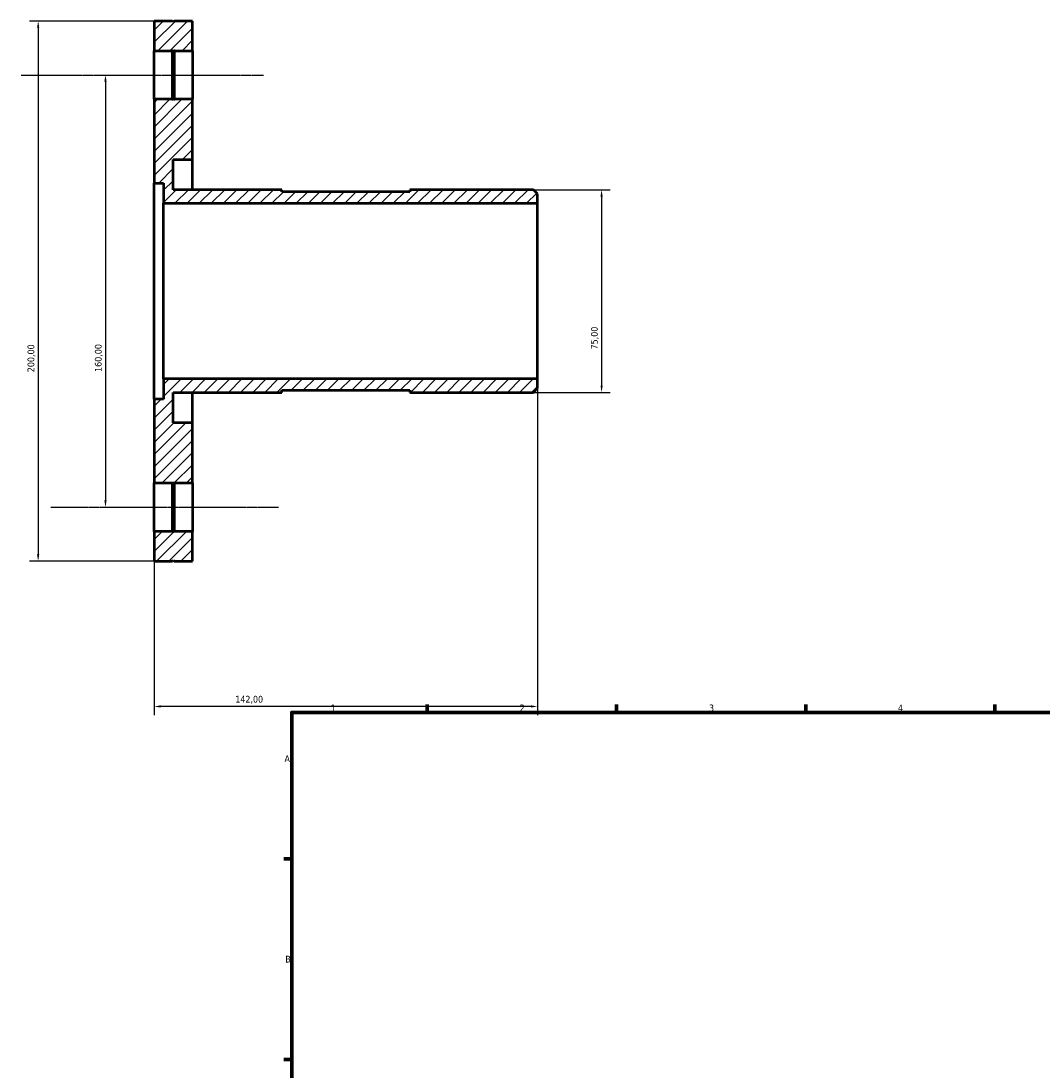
# Model space of a CAD drawing. Header units: millimetres. Extents: x -80 to 902, y -115 to 853.
# Tile 2 of 4: x -80 to 298, y 441 to 830. Entities that reach past the tile are written whole.
import ezdxf

# ---------------------------------------------------------------- set-up
doc = ezdxf.new("R2010")
doc.units = ezdxf.units.MM
doc.linetypes.add('CHAIN', pattern=[0.7087, 0.4724, -0.0591, 0.1181, -0.0591])
for name, color, linetype, lineweight in [('Border (ISO)', 7, 'Continuous', 70), ('Centerline (ISO)', 7, 'Continuous', 25), ('Dimension (ISO)', 7, 'Continuous', 25), ('Hatch (ISO)', 7, 'Continuous', 18), ('Visible (ISO)', 7, 'Continuous', 50)]:
    doc.layers.add(name, color=color, linetype=linetype, lineweight=lineweight)
doc.styles.add('Note Text (ISO)', font='tahoma.ttf')
doc.dimstyles.new('Default (ISO)', dxfattribs={"dimtxt": 2.5, "dimasz": 2.5, "dimexe": 3.175, "dimexo": 0, "dimgap": 0.762, "dimtad": 1, "dimrnd": 1e-08, "dimzin": 0, "dimtxsty": 'Note Text (ISO)', "dimcen": 0.09, "dimdle": 10, "dimclrd": 256, "dimclre": 256, "dimclrt": 256, "dimazin": 0, "dimtfac": 1.40208, "dimtmove": 0, "dimatfit": 3, "dimfxl": 1, "dimtolj": 1, "dimtzin": 0, "dimlwd": -1, "dimlwe": -1, "dimarcsym": 0})

# ---------------------------------------------------------------- blocks, each defined once
blk = doc.blocks.new('Borders Default Border')
at = {"layer": 'Border (ISO)'}
for p, q in [((70.08, 574), (70.08, 576.9)), ((140.17, 574), (140.17, 576.9)), ((210.25, 574), (210.25, 576.9)), ((280.33, 574), (280.33, 576.9)), ((20, 519.75), (17.1, 519.75)), ((20, 445.5), (17.1, 445.5))]:
    blk.add_line(p, q, dxfattribs=at)
at = {"layer": 'Border (ISO)', "flags": 128}
blk.add_lwpolyline([(20, 20), (20, 574), (821, 574), (821, 20), (20, 20)], dxfattribs=at)
at = {"layer": 'Border (ISO)', "color": 232, "true_color": 0xca0064, "char_height": 2.5, "attachment_point": 7, "style": 'Note Text (ISO)'}
for s, insert in [('1', (34.48, 574.4)), ('2', (104.37, 574.4)), ('3', (174.43, 574.35)), ('4', (244.42, 574.4)), ('A', (17.29, 555.62)), ('B', (17.59, 481.38))]:
    blk.add_mtext(s, dxfattribs=dict(at, insert=insert))
blk = doc.blocks.new('*D7')
at = {"layer": 'Defpoints', "color": 0, "transparency": 16777216}
for p in [(109.5, 767.5), (109.5, 692.5), (134.68, 692.5)]:
    blk.add_point(p, dxfattribs=at)
at = {"layer": 'Dimension (ISO)', "transparency": 16777216}
for p, q in [((109.5, 767.5), (137.86, 767.5)), ((134.68, 765), (134.68, 695)), ((109.5, 692.5), (137.86, 692.5))]:
    blk.add_line(p, q, dxfattribs=at)
for points in [[(134.27, 765), (135.1, 765), (134.68, 767.5)], [(134.27, 695), (135.1, 695), (134.68, 692.5)]]:
    blk.add_solid(points, dxfattribs=at)
at = {"layer": 'Dimension (ISO)', "color": 232, "true_color": 0xca0064, "transparency": 16777216, "insert": (130.75, 708.38), "char_height": 2.5, "attachment_point": 1, "rotation": 90, "style": 'Note Text (ISO)'}
blk.add_mtext('\\A1;75,00', dxfattribs=at)
blk = doc.blocks.new('*D8')
at = {"layer": 'Defpoints', "color": 0, "transparency": 16777216}
for p in [(-35.37, 810), (-48.99, 650), (-34.71, 650)]:
    blk.add_point(p, dxfattribs=at)
at = {"layer": 'Dimension (ISO)', "transparency": 16777216}
blk.add_line((-48.99, 807.5), (-48.99, 652.5), dxfattribs=at)
for points in [[(-49.41, 807.5), (-48.57, 807.5), (-48.99, 810)], [(-49.41, 652.5), (-48.57, 652.5), (-48.99, 650)]]:
    blk.add_solid(points, dxfattribs=at)
at = {"layer": 'Dimension (ISO)', "color": 232, "true_color": 0xca0064, "transparency": 16777216, "insert": (-52.92, 700.05), "char_height": 2.5, "attachment_point": 1, "rotation": 90, "style": 'Note Text (ISO)'}
blk.add_mtext('\\A1;160,00', dxfattribs=at)
blk = doc.blocks.new('*D9')
at = {"layer": 'Defpoints', "color": 0, "transparency": 16777216}
for p in [(-23.6, 830), (-73.91, 630), (-23.6, 630)]:
    blk.add_point(p, dxfattribs=at)
at = {"layer": 'Dimension (ISO)', "transparency": 16777216}
for p, q in [((-23.6, 830), (-77.09, 830)), ((-73.91, 827.5), (-73.91, 632.5)), ((-23.6, 630), (-77.09, 630))]:
    blk.add_line(p, q, dxfattribs=at)
for points in [[(-74.33, 827.5), (-73.49, 827.5), (-73.91, 830)], [(-74.33, 632.5), (-73.49, 632.5), (-73.91, 630)]]:
    blk.add_solid(points, dxfattribs=at)
at = {"layer": 'Dimension (ISO)', "color": 232, "true_color": 0xca0064, "transparency": 16777216, "insert": (-77.85, 699.95), "char_height": 2.5, "attachment_point": 1, "rotation": 90, "style": 'Note Text (ISO)'}
blk.add_mtext('\\A1;200,00', dxfattribs=at)
blk = doc.blocks.new('*D10')
at = {"layer": 'Defpoints', "color": 0, "transparency": 16777216}
for p in [(111, 697.5), (-31, 690), (-31, 576.19)]:
    blk.add_point(p, dxfattribs=at)
at = {"layer": 'Dimension (ISO)', "transparency": 16777216}
for p, q in [((111, 697.5), (111, 573.02)), ((-31, 690), (-31, 573.02)), ((108.5, 576.19), (-28.5, 576.19))]:
    blk.add_line(p, q, dxfattribs=at)
for points in [[(-28.5, 576.61), (-28.5, 575.77), (-31, 576.19)], [(108.5, 576.61), (108.5, 575.77), (111, 576.19)]]:
    blk.add_solid(points, dxfattribs=at)
at = {"layer": 'Dimension (ISO)', "color": 232, "true_color": 0xca0064, "transparency": 16777216, "insert": (-0.95, 580.13), "char_height": 2.5, "attachment_point": 1, "style": 'Note Text (ISO)'}
blk.add_mtext('\\A1;142,00', dxfattribs=at)

msp = doc.modelspace()

# ---------------------------------------------------------------- hatches: boundary and pattern name
at = {"layer": 'Hatch (ISO)'}
h = msp.add_hatch(dxfattribs=at)
h.set_pattern_fill('ANSI31', color=256, scale=25.4, style=0)
h.set_pattern_definition([(45, (0, 0), (-2.245064, 2.245064), [])])
h.paths.add_polyline_path([(-23.6, 641), (-23.9, 640.7), (-24.2, 641), (-31, 641), (-31, 630), (-24.2, 630), (-23.9, 630.3), (-23.6, 630), (-16.8, 630), (-16.8, 641)])
h.paths.add_polyline_path([(-23.9, 659.3), (-23.6, 659), (-16.8, 659), (-16.8, 681.25), (-23.9, 681.25), (-23.9, 692.5), (16.333, 692.5), (16.333, 693.25), (63.667, 693.25), (63.667, 692.5), (109.5, 692.5), (111, 694), (111, 697.5), (-27.45, 697.5), (-27.45, 690), (-31, 690), (-31, 659), (-24.2, 659)])
h.paths.add_polyline_path([(-23.9, 819.3), (-23.6, 819), (-16.8, 819), (-16.8, 830), (-23.6, 830), (-23.9, 829.7), (-24.2, 830), (-31, 830), (-31, 819), (-24.2, 819)])
h.paths.add_polyline_path([(-23.6, 801), (-23.9, 800.7), (-24.2, 801), (-31, 801), (-31, 770), (-27.45, 770), (-27.45, 762.5), (111, 762.5), (111, 766), (109.5, 767.5), (63.667, 767.5), (63.667, 766.75), (16.333, 766.75), (16.333, 767.5), (-23.9, 767.5), (-23.9, 778.75), (-16.8, 778.75), (-16.8, 801)])

# ---------------------------------------------------------------- linework, layer by layer
at = {"layer": 'Centerline (ISO)', "linetype": 'CHAIN'}
for p, q in [((-80.262, 810), (9.522, 810)), ((-69.222, 650), (15.042, 650))]:
    msp.add_line(p, q, dxfattribs=at)
at = {"layer": 'Visible (ISO)'}
for p, q in [((-24.2, 830), (-31, 830)), ((-31, 830), (-31, 819)), ((-23.9, 829.7), (-24.2, 830)), ((-23.6, 830), (-23.9, 829.7)), ((-16.8, 830), (-23.6, 830)), ((-16.8, 819), (-16.8, 830)), ((-31, 819), (-24.2, 819)), ((-31, 801), (-31, 819)), ((-24.2, 819), (-23.9, 819.3)), ((-24.2, 801), (-24.2, 819)), ((-23.9, 819.3), (-23.6, 819)), ((-23.9, 819.3), (-23.9, 800.7)), ((-23.6, 819), (-16.8, 819)), ((-23.6, 819), (-23.6, 801)), ((-16.8, 819), (-16.8, 801)), ((-24.2, 801), (-31, 801)), ((-31, 801), (-31, 770)), ((-23.9, 800.7), (-24.2, 801)), ((-23.6, 801), (-23.9, 800.7)), ((-16.8, 801), (-23.6, 801)), ((-16.8, 778.75), (-16.8, 801)), ((-23.9, 767.5), (-23.9, 778.75)), ((-23.9, 778.75), (-16.8, 778.75)), ((-16.8, 767.5), (-16.8, 778.75)), ((-31, 770), (-27.45, 770)), ((-31, 690), (-31, 770)), ((-27.45, 770), (-27.45, 762.5)), ((16.333, 767.5), (-23.9, 767.5)), ((16.333, 766.75), (16.333, 767.5)), ((63.667, 766.75), (16.333, 766.75)), ((109.5, 767.5), (63.667, 767.5)), ((63.667, 767.5), (63.667, 766.75)), ((111, 766), (109.5, 767.5)), ((111, 762.5), (111, 766)), ((-27.45, 762.5), (111, 762.5)), ((-27.45, 697.5), (-27.45, 762.5)), ((111, 697.5), (111, 762.5)), ((111, 697.5), (-27.45, 697.5)), ((-27.45, 697.5), (-27.45, 690)), ((111, 694), (111, 697.5)), ((-23.9, 681.25), (-23.9, 692.5)), ((-23.9, 692.5), (16.333, 692.5)), ((-16.8, 681.25), (-16.8, 692.5)), ((16.333, 692.5), (16.333, 693.25)), ((16.333, 693.25), (63.667, 693.25)), ((63.667, 693.25), (63.667, 692.5)), ((63.667, 692.5), (109.5, 692.5)), ((109.5, 692.5), (111, 694)), ((-27.45, 690), (-31, 690)), ((-31, 690), (-31, 659)), ((-16.8, 681.25), (-23.9, 681.25)), ((-16.8, 659), (-16.8, 681.25)), ((-31, 659), (-24.2, 659)), ((-31, 641), (-31, 659)), ((-24.2, 659), (-23.9, 659.3)), ((-24.2, 641), (-24.2, 659)), ((-23.9, 659.3), (-23.6, 659)), ((-23.9, 659.3), (-23.9, 640.7)), ((-23.6, 659), (-16.8, 659)), ((-23.6, 659), (-23.6, 641)), ((-16.8, 659), (-16.8, 641)), ((-24.2, 641), (-31, 641)), ((-31, 641), (-31, 630)), ((-23.9, 640.7), (-24.2, 641)), ((-23.6, 641), (-23.9, 640.7)), ((-16.8, 641), (-23.6, 641)), ((-16.8, 630), (-16.8, 641)), ((-31, 630), (-24.2, 630)), ((-24.2, 630), (-23.9, 630.3)), ((-23.9, 630.3), (-23.6, 630)), ((-23.6, 630), (-16.8, 630))]:
    msp.add_line(p, q, dxfattribs=at)

# ---------------------------------------------------------------- block references
msp.add_blockref('Borders Default Border', (0, 0))

# ---------------------------------------------------------------- dimensions: what is measured, and where the dimension line sits
at = {"layer": 'Dimension (ISO)'}
for base, p1, p2, angle, override, picture, middle in [((-73.911, 630), (-23.6, 830), (-23.6, 630), 90, {"dimdec": 2, "dimtp": 0, "dimtm": 0, "dimtdec": 2, "dimtofl": 0, "dimatfit": 1}, '*D9', (-73.911, 705)), ((-48.99, 650), (-35.37, 810), (-34.706, 650), 270, {"dimdec": 2, "dimse1": 1, "dimse2": 1, "dimtp": 0, "dimtm": 0, "dimtdec": 2, "dimtofl": 0, "dimatfit": 1}, '*D8', (-48.99, 705)), ((134.683, 692.5), (109.5, 767.5), (109.5, 692.5), 90, {"dimdec": 2, "dimtp": 0, "dimtm": 0, "dimtdec": 2, "dimtofl": 0, "dimatfit": 1}, '*D7', (134.683, 712.5)), ((-31, 576.19), (111, 697.5), (-31, 690), 180, {"dimdec": 2, "dimtp": 0, "dimtm": 0, "dimtdec": 2, "dimtofl": 0, "dimatfit": 1}, '*D10', (4, 576.19))]:
    dim = msp.add_linear_dim(base=base, p1=p1, p2=p2, angle=angle, dimstyle='Default (ISO)', override=override, dxfattribs=at)
    dim.commit()
    dim.dimension.update_dxf_attribs({"geometry": picture, "text_midpoint": middle, "dimtype": 160})

doc.saveas('drawing.dxf')
